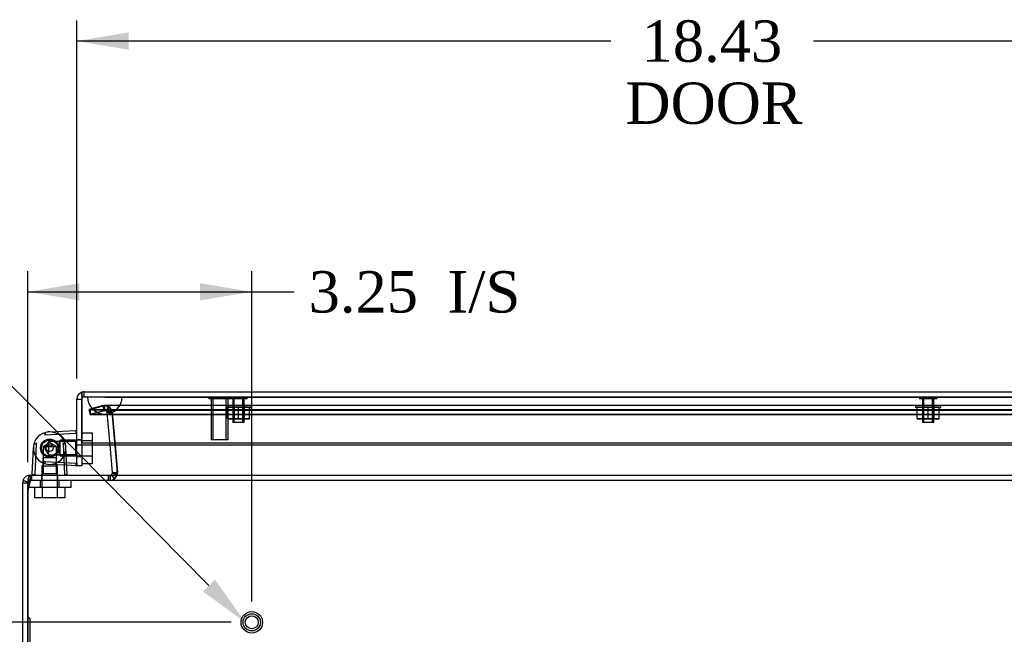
# Model space of a CAD drawing. Header units: inches. Extents: x 1 to 150, y -1 to 99.
# Tile 3 of 19: x 38 to 52, y 21 to 30. Entities that reach past the tile are written whole.
import ezdxf
from ezdxf import colors
from ezdxf.entities.mleader import LeaderData, LeaderLine
from ezdxf.enums import TextEntityAlignment as Align
from ezdxf.lldxf.tags import DXFTag
from ezdxf.math import Vec2, Vec3

# ---------------------------------------------------------------- set-up
doc = ezdxf.new("R2010")
doc.units = ezdxf.units.IN
doc.header["$MEASUREMENT"] = 0
for name, color, linetype in [('COM70220', 7, 'Continuous'), ('COM70706-5', 7, 'Continuous'), ('COM70709-3', 7, 'Continuous'), ('COM70712-5', 7, 'Continuous'), ('Default', 7, 'Continuous'), ('HNG86659-1', 7, 'Continuous'), ('HNG86659-2', 7, 'Continuous'), ('LAB86820', 7, 'Continuous'), ('NTS18118', 7, 'Continuous'), ('SCS86661', 7, 'Continuous'), ('STD26063', 7, 'Continuous'), ('STD26258', 7, 'Continuous'), ('WAM30017', 7, 'Continuous')]:
    doc.layers.add(name, color=color, linetype=linetype)
doc.styles.add('SEACAD_Times_New_Roman', font='times.ttf')
tags = doc.linetypes.add('HIDDEN2', pattern=[0.1875, 0.125, -0.0625]).pattern_tags.tags
tags[6:7] = [DXFTag(74, 4), DXFTag(75, 0), DXFTag(340, '0'), DXFTag(46, 0.0), DXFTag(50, 0.0), DXFTag(44, 0.0), DXFTag(45, 0.0)]
tags[4:5] = [DXFTag(74, 4), DXFTag(75, 0), DXFTag(340, '0'), DXFTag(46, 0.0), DXFTag(50, 0.0), DXFTag(44, 0.0), DXFTag(45, 0.0)]
doc.dimstyles.new('HAMMOND_(STH_-_120x80)', dxfattribs={"dimtxt": 0.6, "dimasz": 0.75, "dimexe": 0.3, "dimexo": 0.3, "dimgap": 0.15, "dimtad": 0, "dimtih": 1, "dimtoh": 1, "dimzin": 0, "dimdsep": 46, "dimtxsty": 'SEACAD_Times_New_Roman', "dimblk1": '_SE_FILLED', "dimblk2": '_SE_FILLED', "dimsah": 1, "dimcen": 0.3, "dimadec": 0, "dimazin": 0, "dimtfac": 0.8, "dimtofl": 0, "dimtmove": 0, "dimatfit": 3, "dimfxl": 1, "dimtolj": 1, "dimtzin": 0, "dimarcsym": 0})

# ---------------------------------------------------------------- blocks, each defined once
blk = doc.blocks.new('SE4')
at = {"layer": 'COM70220', "color": 7, "linetype": 'HIDDEN2'}
for p, q in [((39.104, 24.644), (39.603, 24.644)), ((39.104, 24.643), (39.104, 24.644)), ((39.104, 24.643), (39.603, 24.643)), ((39.353, 24.641), (39.104, 24.643)), ((39.602, 24.643), (39.353, 24.641)), ((39.353, 24.641), (39.603, 24.641)), ((39.602, 24.644), (39.602, 24.643)), ((39.603, 24.644), (56.722, 24.644)), ((39.603, 24.643), (56.722, 24.643)), ((39.603, 24.641), (56.722, 24.641)), ((39.353, 24.395), (39.603, 24.395)), ((39.603, 24.395), (56.722, 24.395))]:
    blk.add_line(p, q, dxfattribs=at)
blk.add_arc((39.353, 24.645), 0.25, 180, 0, dxfattribs=at)
at = {"layer": 'COM70706-5', "color": 7, "linetype": 'HIDDEN2'}
for p, q in [((39.325, 24.517), (39.12, 24.462)), ((39.12, 24.462), (39.139, 24.392)), ((39.139, 24.462), (39.344, 24.517)), ((39.139, 24.462), (39.139, 24.392)), ((39.139, 24.462), (57.185, 24.462)), ((39.139, 24.392), (39.344, 24.447)), ((39.325, 24.517), (39.353, 24.52)), ((39.325, 24.517), (39.344, 24.447)), ((39.353, 24.52), (39.344, 24.517)), ((39.344, 24.517), (39.344, 24.447)), ((39.344, 24.447), (39.353, 24.448)), ((39.353, 24.448), (39.344, 24.447)), ((39.353, 24.448), (39.353, 24.52)), ((39.353, 24.448), (39.353, 24.52)), ((56.972, 24.52), (39.353, 24.52)), ((56.972, 24.448), (39.353, 24.448)), ((39.373, 24.442), (39.414, 24.501)), ((39.388, 24.421), (39.458, 24.438)), ((39.389, 24.415), (39.461, 24.422)), ((39.537, 23.552), (39.461, 24.422)), ((39.461, 24.415), (39.461, 24.422)), ((39.461, 24.422), (39.537, 23.552)), ((39.139, 24.392), (39.139, 24.392)), ((39.139, 24.392), (57.185, 24.392)), ((39.43, 23.945), (39.389, 24.415)), ((39.461, 24.415), (39.502, 23.945)), ((38.236, 23.409), (38.167, 23.429)), ((38.27, 23.507), (38.27, 23.435)), ((38.27, 23.507), (38.27, 23.435)), ((38.27, 23.435), (38.27, 23.435)), ((38.27, 23.435), (58.054, 23.435)), ((38.433, 23.507), (38.433, 23.435)), ((38.673, 23.435), (38.673, 23.507)), ((39.408, 23.507), (39.408, 23.435)), ((39.429, 23.507), (39.429, 23.435)), ((39.429, 23.507), (39.429, 23.435)), ((39.449, 23.513), (39.487, 23.452)), ((39.451, 23.514), (39.494, 23.457)), ((39.465, 23.54), (39.537, 23.534)), ((39.536, 23.552), (39.537, 23.552)), ((39.537, 23.546), (39.537, 23.552))]:
    blk.add_line(p, q, dxfattribs=at)
at = {"layer": 'COM70706-5', "color": 7, "linetype": 'Continuous'}
for p, q in [((39.465, 23.546), (39.43, 23.945)), ((39.502, 23.945), (39.537, 23.546)), ((38.27, 23.507), (38.27, 23.507)), ((38.27, 23.507), (58.054, 23.507)), ((39.465, 23.546), (39.536, 23.552)), ((38.162, 23.399), (38.234, 23.399)), ((38.162, 15.615), (38.162, 23.399)), ((38.234, 15.615), (38.234, 23.399)), ((38.234, 23.399), (38.234, 15.615))]:
    blk.add_line(p, q, dxfattribs=at)
at = {"layer": 'COM70706-5', "color": 7, "linetype": 'HIDDEN2'}
for centre, radius, start, end in [((39.353, 24.412), 0.108, 5, 90), ((39.353, 24.412), 0.108, 4.9859, 90.0141), ((39.353, 24.412), 0.036, 5, 90), ((38.27, 23.399), 0.036, 90, 180), ((38.27, 23.399), 0.036, 90, 180), ((39.429, 23.543), 0.108, 270, 5), ((39.429, 23.543), 0.108, 269.9883, 5.0117)]:
    blk.add_arc(centre, radius, start, end, dxfattribs=at)
at = {"layer": 'COM70706-5', "color": 7, "linetype": 'Continuous'}
for centre, radius, start, end in [((38.27, 23.399), 0.108, 90, 180), ((39.429, 23.543), 0.036, 270, 5)]:
    blk.add_arc(centre, radius, start, end, dxfattribs=at)
at = {"layer": 'COM70706-5', "color": 7, "linetype": 'HIDDEN2'}
blk.add_open_spline([(39.461, 24.415), (39.46, 24.417), (39.459, 24.419), (39.457, 24.422), (39.455, 24.424), (39.45, 24.428), (39.446, 24.431), (39.438, 24.435), (39.433, 24.437), (39.424, 24.44), (39.419, 24.441), (39.404, 24.444), (39.394, 24.446), (39.374, 24.448), (39.363, 24.448), (39.353, 24.448)], degree=3, knots=[0, 0, 0, 0, 0.0625, 0.0625, 0.125, 0.125, 0.25, 0.25, 0.375, 0.375, 0.5, 0.5, 0.75, 0.75, 1, 1, 1, 1], dxfattribs=at)
at = {"layer": 'COM70706-5', "color": 7, "linetype": 'Continuous'}
for points, knots in [([(38.27, 23.507), (38.27, 23.507), (38.268, 23.507), (38.266, 23.506), (38.264, 23.505), (38.26, 23.502), (38.255, 23.498), (38.25, 23.489), (38.247, 23.481), (38.243, 23.468), (38.24, 23.457), (38.237, 23.44), (38.235, 23.426), (38.235, 23.413), (38.234, 23.405), (38.234, 23.401), (38.234, 23.399)], [0, 0, 0, 0, 0.039636, 0.079299, 0.119013, 0.178729, 0.298914, 0.359673, 0.482665, 0.545168, 0.672094, 0.736685, 0.867476, 0.933625, 0.966802, 1, 1, 1, 1]), ([(39.429, 23.507), (39.44, 23.507), (39.451, 23.508), (39.473, 23.51), (39.483, 23.512), (39.499, 23.516), (39.504, 23.517), (39.514, 23.521), (39.519, 23.523), (39.525, 23.527), (39.527, 23.528), (39.531, 23.531), (39.533, 23.533), (39.535, 23.536), (39.536, 23.538), (39.537, 23.542), (39.537, 23.544), (39.537, 23.546)], [0, 0, 0, 0, 0.25, 0.25, 0.5, 0.5, 0.625, 0.625, 0.75, 0.75, 0.8125, 0.8125, 0.875, 0.875, 0.9375, 0.9375, 1, 1, 1, 1])]:
    blk.add_open_spline(points, degree=3, knots=knots, dxfattribs=at)
at = {"layer": 'COM70709-3', "color": 7, "linetype": 'HIDDEN2'}
for p, q in [((39.346, 24.513), (39.134, 24.458)), ((39.134, 24.458), (57.19, 24.458)), ((39.134, 24.458), (39.134, 24.388)), ((39.346, 24.443), (39.134, 24.388)), ((39.346, 24.443), (39.346, 24.513)), ((56.964, 24.517), (39.361, 24.517)), ((56.964, 24.445), (39.361, 24.445)), ((39.134, 24.388), (57.19, 24.388)), ((39.466, 24.392), (39.441, 24.418)), ((39.441, 24.412), (39.441, 24.418)), ((39.466, 24.386), (39.441, 24.412)), ((39.532, 23.61), (39.466, 24.392)), ((39.466, 24.392), (39.466, 24.386)), ((39.532, 23.604), (39.466, 24.386)), ((39.532, 23.61), (39.532, 23.604)), ((39.534, 23.584), (39.534, 23.59)), ((38.234, 23.293), (38.272, 23.445)), ((38.272, 23.414), (38.272, 23.445)), ((38.286, 23.435), (38.286, 23.507)), ((38.296, 23.435), (38.296, 23.507)), ((39.406, 23.435), (39.406, 23.507)), ((39.528, 23.546), (39.528, 23.552)), ((38.234, 23.263), (38.272, 23.414))]:
    blk.add_line(p, q, dxfattribs=at)
at = {"layer": 'COM70709-3', "color": 7, "linetype": 'Continuous'}
for p, q in [((38.234, 23.293), (38.234, 23.293)), ((38.234, 23.262), (38.234, 23.263))]:
    blk.add_line(p, q, dxfattribs=at)
at = {"layer": 'COM70709-3', "color": 7, "linetype": 'HIDDEN2'}
for centre in [(39.406, 23.59), (39.406, 23.584)]:
    blk.add_ellipse(centre, major_axis=(-0.128, 0), ratio=0.996195, start_param=2.838142, end_param=3.297963, dxfattribs=at)
for points, knots in [([(39.346, 24.513), (39.354, 24.517), (39.362, 24.518), (39.378, 24.512), (39.386, 24.506), (39.401, 24.488), (39.409, 24.476), (39.425, 24.449), (39.433, 24.434), (39.441, 24.418)], [0, 0, 0, 0, 0.25, 0.25, 0.5, 0.5, 0.75, 0.75, 1, 1, 1, 1]), ([(39.346, 24.443), (39.354, 24.445), (39.362, 24.445), (39.378, 24.443), (39.386, 24.441), (39.401, 24.435), (39.409, 24.431), (39.425, 24.422), (39.433, 24.417), (39.441, 24.412)], [0, 0, 0, 0, 0.25, 0.25, 0.5, 0.5, 0.75, 0.75, 1, 1, 1, 1]), ([(38.272, 23.445), (38.275, 23.463), (38.277, 23.479), (38.281, 23.501), (38.284, 23.507), (38.286, 23.507)], [0, 0, 0, 0, 0.5, 0.5, 1, 1, 1, 1]), ([(38.272, 23.414), (38.273, 23.417), (38.275, 23.42), (38.277, 23.425), (38.278, 23.428), (38.28, 23.431), (38.281, 23.433), (38.284, 23.435), (38.285, 23.435), (38.286, 23.435)], [0, 0, 0, 0, 0.25, 0.25, 0.5, 0.5, 0.75, 0.75, 1, 1, 1, 1]), ([(39.406, 23.435), (39.413, 23.435), (39.419, 23.435), (39.428, 23.435), (39.429, 23.435), (39.431, 23.435)], [0, 0, 0, 0, 0.125, 0.125, 0.1531374, 0.1531374, 0.1531374, 0.1531374]), ([(39.491, 23.454), (39.493, 23.456), (39.495, 23.458), (39.501, 23.467), (39.506, 23.475), (39.514, 23.493), (39.517, 23.504), (39.523, 23.527), (39.526, 23.54), (39.528, 23.552)], [0.5779173, 0.5779173, 0.5779173, 0.5779173, 0.625, 0.625, 0.75, 0.75, 0.875, 0.875, 1, 1, 1, 1]), ([(39.492, 23.514), (39.493, 23.514), (39.5, 23.517), (39.508, 23.521), (39.515, 23.528), (39.52, 23.534), (39.524, 23.54), (39.527, 23.544), (39.528, 23.546)], [0.6302936, 0.6302936, 0.6302936, 0.6302936, 0.6717933, 0.7882141, 0.843718, 0.8974268, 0.9494645, 1, 1, 1, 1])]:
    blk.add_open_spline(points, degree=3, knots=knots, dxfattribs=at)
at = {"layer": 'COM70709-3', "color": 7, "linetype": 'Continuous'}
blk.add_open_spline([(39.406, 23.507), (39.409, 23.507), (39.415, 23.507), (39.423, 23.507), (39.428, 23.507), (39.43, 23.507)], degree=3, knots=[0, 0, 0, 0, 0.0630925, 0.1260117, 0.1669656, 0.1669656, 0.1669656, 0.1669656], dxfattribs=at)
at = {"layer": 'COM70709-3', "color": 7, "linetype": 'HIDDEN2'}
blk.add_open_spline([(39.526, 23.543), (39.527, 23.545), (39.527, 23.545), (39.526, 23.543)], degree=3, dxfattribs=at)
at = {"layer": 'COM70712-5', "color": 7, "linetype": 'Continuous'}
for p, q in [((39.019, 24.655), (39.019, 24.712)), ((39.019, 24.711), (39.019, 24.711)), ((39.019, 24.711), (39.019, 24.611)), ((39.019, 24.711), (39.019, 24.609)), ((39.055, 24.717), (57.269, 24.717)), ((38.947, 24.609), (39.019, 24.609)), ((38.947, 23.945), (38.947, 24.609)), ((39.019, 24.655), (39.019, 23.975)), ((39.019, 23.945), (39.019, 24.609)), ((39.019, 23.945), (38.947, 23.945)), ((38.947, 23.82), (38.947, 23.945)), ((39.019, 23.945), (39.019, 23.975)), ((57.305, 23.975), (39.019, 23.975)), ((57.305, 23.945), (39.019, 23.945)), ((39.019, 23.945), (39.019, 23.82)), ((38.947, 23.82), (38.947, 23.77)), ((38.947, 23.687), (38.947, 23.77)), ((39.019, 23.82), (39.019, 23.77)), ((39.019, 23.77), (39.019, 23.645)), ((38.947, 23.645), (38.947, 23.657)), ((39.019, 23.645), (38.947, 23.645))]:
    blk.add_line(p, q, dxfattribs=at)
at = {"layer": 'COM70712-5', "color": 7, "linetype": 'HIDDEN2'}
for p, q in [((39.055, 24.645), (39.055, 24.717)), ((39.055, 24.645), (57.269, 24.645)), ((39.019, 24.021), (38.947, 24.021)), ((38.947, 23.781), (39.019, 23.781))]:
    blk.add_line(p, q, dxfattribs=at)
at = {"layer": 'COM70712-5', "color": 7, "linetype": 'Continuous'}
for radius, start, end in [(0.108, 109.4712, 180), (0.108, 90, 109.4491), (0.036, 177.3202, 180)]:
    blk.add_arc((39.055, 24.609), radius, start, end, dxfattribs=at)
at = {"layer": 'COM70712-5', "color": 7, "linetype": 'HIDDEN2'}
blk.add_arc((39.055, 24.609), 0.036, 90, 177.3202, dxfattribs=at)
at = {"layer": 'COM70712-5', "color": 7, "linetype": 'Continuous'}
blk.add_ellipse((39.055, 24.609), major_axis=(-0.119, 0), ratio=0.908294, start_param=4.712389, end_param=5.019287, dxfattribs=at)
at = {"layer": 'COM70712-5', "color": 7, "linetype": 'HIDDEN2'}
blk.add_ellipse((39.055, 24.609), major_axis=(-0.0396, 0), ratio=0.908294, start_param=4.712389, end_param=5.846853, dxfattribs=at)
at = {"layer": 'HNG86659-1', "color": 7, "linetype": 'Continuous'}
for p, q in [((38.542, 24.137), (38.935, 24.156)), ((38.935, 24.117), (38.936, 24.117)), ((38.298, 23.519), (38.318, 23.912)), ((38.359, 23.961), (38.338, 23.52)), ((38.36, 23.977), (38.359, 23.961)), ((38.747, 23.977), (38.748, 23.961)), ((38.748, 23.961), (38.769, 23.52)), ((38.809, 23.519), (38.789, 23.912)), ((38.935, 23.645), (38.802, 23.652)), ((38.935, 23.685), (38.936, 23.684)), ((38.947, 23.684), (38.947, 23.687)), ((38.947, 23.684), (38.947, 23.657)), ((38.338, 23.52), (38.338, 23.518)), ((38.769, 23.52), (38.769, 23.518))]:
    blk.add_line(p, q, dxfattribs=at)
at = {"layer": 'HNG86659-1', "color": 7, "linetype": 'HIDDEN2'}
for p, q in [((38.477, 24.094), (38.936, 24.117)), ((38.534, 23.998), (38.478, 23.901)), ((38.534, 23.998), (38.534, 23.804)), ((38.625, 23.998), (38.534, 23.998)), ((38.693, 23.998), (38.625, 23.998)), ((38.926, 23.998), (38.693, 23.998)), ((38.926, 23.998), (38.693, 23.998)), ((38.693, 23.998), (38.693, 23.804)), ((38.947, 24.019), (38.926, 23.998)), ((38.926, 23.998), (38.926, 23.804)), ((38.553, 23.976), (38.457, 23.92)), ((38.65, 23.92), (38.457, 23.92)), ((38.457, 23.92), (38.457, 23.761)), ((38.478, 23.901), (38.534, 23.804)), ((38.65, 23.92), (38.553, 23.976)), ((38.65, 23.761), (38.65, 23.92)), ((38.457, 23.761), (38.457, 23.528)), ((38.457, 23.528), (38.457, 23.761)), ((38.65, 23.761), (38.457, 23.761)), ((38.477, 23.707), (38.936, 23.685)), ((38.534, 23.804), (38.625, 23.804)), ((38.625, 23.804), (38.693, 23.804)), ((38.65, 23.528), (38.65, 23.761)), ((38.65, 23.528), (38.65, 23.761)), ((38.693, 23.804), (38.926, 23.804)), ((38.926, 23.804), (38.693, 23.804)), ((38.926, 23.804), (38.947, 23.783)), ((38.802, 23.652), (38.542, 23.665)), ((38.338, 23.519), (38.337, 23.519)), ((38.457, 23.528), (38.435, 23.507)), ((38.65, 23.528), (38.457, 23.528)), ((38.672, 23.507), (38.65, 23.528)), ((38.769, 23.519), (38.77, 23.519))]:
    blk.add_line(p, q, dxfattribs=at)
for radius in [0.132, 0.132, 0.12]:
    blk.add_circle((38.553, 23.901), radius, dxfattribs=at)
at = {"layer": 'HNG86659-1', "color": 7, "linetype": 'Continuous'}
for centre, radius, start, end in [((38.553, 23.901), 0.236, 90, 164.5311), ((38.553, 23.901), 0.236, 90, 100.1266), ((38.553, 23.901), 0.236, 15.4689, 90), ((38.935, 24.144), 0.0118, 74.6409, 92.8176), ((38.738, 24.151), 0.201, 350.3404, 1.3274), ((38.935, 24.144), 0.0118, 0, 74.6377), ((38.553, 23.901), 0.236, 163.9251, 177.1657), ((38.553, 23.901), 0.236, 164.5311, 177.1792), ((38.553, 23.901), 0.236, 2.8208, 15.4689), ((38.935, 23.657), 0.0118, 267.1824, 285.3591), ((38.738, 23.651), 0.201, 358.6775, 9.6547), ((38.935, 23.657), 0.0118, 285.3623, 0), ((38.31, 23.519), 0.0118, 177.1792, 198.6889), ((38.31, 23.519), 0.0118, 198.6889, 270), ((38.32, 23.686), 0.172, 262.9472, 272.0517), ((38.787, 23.686), 0.172, 267.9483, 277.0528), ((38.797, 23.519), 0.0118, 270, 341.3111), ((38.797, 23.519), 0.0118, 341.3111, 2.8208)]:
    blk.add_arc(centre, radius, start, end, dxfattribs=at)
at = {"layer": 'HNG86659-1', "color": 7, "linetype": 'HIDDEN2'}
for centre, radius, start, end in [((38.768, 24.134), 0.172, 357.9483, 7.0528), ((38.553, 23.901), 0.236, 56.2769, 59.2635), ((38.553, 23.901), 0.236, 343.2033, 23.0372), ((38.553, 23.901), 0.236, 177.1792, 210.7365), ((38.553, 23.901), 0.236, 177.1657, 182.6445), ((38.553, 23.901), 0.236, 329.2635, 2.8208), ((38.553, 23.901), 0.236, 205.8723, 210.7365), ((38.553, 23.901), 0.236, 210.7365, 329.2635), ((38.553, 23.901), 0.236, 329.2631, 341.126), ((38.768, 23.667), 0.172, 352.9472, 2.0517), ((38.303, 23.717), 0.201, 268.6726, 279.6596), ((38.804, 23.717), 0.201, 260.3453, 271.3225)]:
    blk.add_arc(centre, radius, start, end, dxfattribs=at)
for points, knots in [([(38.49, 24.128), (38.49, 24.126), (38.49, 24.124), (38.49, 24.118), (38.49, 24.115), (38.489, 24.109), (38.489, 24.107), (38.488, 24.104), (38.488, 24.102), (38.485, 24.099), (38.484, 24.097), (38.48, 24.096), (38.479, 24.095), (38.477, 24.094)], [0, 0, 0, 0, 0.25, 0.25, 0.5, 0.5, 0.625, 0.625, 0.75, 0.75, 0.875, 0.875, 1, 1, 1, 1]), ([(38.936, 24.117), (38.936, 24.119), (38.937, 24.121), (38.939, 24.125), (38.939, 24.126), (38.94, 24.128)], [0, 0, 0, 0, 0.5, 0.5, 1, 1, 1, 1]), ([(38.94, 24.128), (38.942, 24.128), (38.944, 24.128), (38.947, 24.127), (38.947, 24.127), (38.947, 24.126)], [0, 0, 0, 0, 0.5, 0.5, 1, 1, 1, 1]), ([(38.49, 23.673), (38.49, 23.675), (38.49, 23.678), (38.49, 23.684), (38.49, 23.687), (38.489, 23.692), (38.489, 23.694), (38.488, 23.698), (38.488, 23.7), (38.485, 23.703), (38.484, 23.704), (38.48, 23.706), (38.479, 23.707), (38.477, 23.707)], [0, 0, 0, 0, 0.25, 0.25, 0.5, 0.5, 0.625, 0.625, 0.75, 0.75, 0.875, 0.875, 1, 1, 1, 1]), ([(38.936, 23.685), (38.936, 23.683), (38.937, 23.681), (38.939, 23.677), (38.939, 23.675), (38.94, 23.673)], [0, 0, 0, 0, 0.5, 0.5, 1, 1, 1, 1]), ([(38.94, 23.673), (38.942, 23.674), (38.944, 23.674), (38.947, 23.674), (38.947, 23.675), (38.947, 23.675)], [0, 0, 0, 0, 0.5, 0.5, 1, 1, 1, 1])]:
    blk.add_open_spline(points, degree=3, knots=knots, dxfattribs=at)
at = {"layer": 'HNG86659-1', "color": 7, "linetype": 'Continuous'}
for points, knots in [([(38.326, 23.964), (38.328, 23.964), (38.33, 23.964), (38.336, 23.964), (38.34, 23.964), (38.345, 23.965), (38.347, 23.965), (38.35, 23.966), (38.352, 23.967), (38.356, 23.969), (38.357, 23.97), (38.359, 23.974), (38.359, 23.976), (38.36, 23.977)], [0, 0, 0, 0, 0.25, 0.25, 0.5, 0.5, 0.625, 0.625, 0.75, 0.75, 0.875, 0.875, 1, 1, 1, 1]), ([(38.781, 23.964), (38.779, 23.964), (38.777, 23.964), (38.771, 23.964), (38.767, 23.964), (38.762, 23.965), (38.76, 23.965), (38.756, 23.966), (38.755, 23.967), (38.751, 23.969), (38.75, 23.97), (38.748, 23.974), (38.747, 23.976), (38.747, 23.977)], [0, 0, 0, 0, 0.25, 0.25, 0.5, 0.5, 0.625, 0.625, 0.75, 0.75, 0.875, 0.875, 1, 1, 1, 1]), ([(38.338, 23.518), (38.335, 23.518), (38.333, 23.517), (38.33, 23.516), (38.328, 23.515), (38.326, 23.514)], [0, 0, 0, 0, 0.5, 0.5, 1, 1, 1, 1]), ([(38.326, 23.514), (38.326, 23.512), (38.326, 23.51), (38.327, 23.508), (38.327, 23.507), (38.328, 23.507)], [0, 0, 0, 0, 0.5, 0.5, 1, 1, 1, 1]), ([(38.769, 23.518), (38.772, 23.518), (38.773, 23.517), (38.777, 23.516), (38.779, 23.515), (38.781, 23.514)], [0, 0, 0, 0, 0.5, 0.5, 1, 1, 1, 1]), ([(38.781, 23.514), (38.781, 23.512), (38.78, 23.51), (38.78, 23.508), (38.78, 23.507), (38.779, 23.507)], [0, 0, 0, 0, 0.5, 0.5, 1, 1, 1, 1])]:
    blk.add_open_spline(points, degree=3, knots=knots, dxfattribs=at)
at = {"layer": 'HNG86659-2', "color": 7, "linetype": 'HIDDEN2'}
for p, q in [((38.485, 24.003), (38.494, 24.003)), ((38.494, 24.003), (38.498, 24.011)), ((38.533, 24.022), (38.541, 24.018)), ((38.541, 24.018), (38.548, 24.024)), ((38.584, 24.02), (38.59, 24.013)), ((38.59, 24.013), (38.598, 24.015)), ((38.63, 23.997), (38.632, 23.989)), ((38.432, 23.919), (38.438, 23.925)), ((38.438, 23.876), (38.432, 23.883)), ((38.438, 23.925), (38.435, 23.933)), ((38.435, 23.868), (38.438, 23.876)), ((38.449, 23.966), (38.458, 23.97)), ((38.458, 23.97), (38.458, 23.979)), ((38.632, 23.989), (38.641, 23.987)), ((38.662, 23.958), (38.661, 23.949)), ((38.661, 23.949), (38.669, 23.944)), ((38.669, 23.858), (38.661, 23.853)), ((38.661, 23.853), (38.663, 23.844)), ((38.676, 23.909), (38.672, 23.901)), ((38.672, 23.901), (38.676, 23.893)), ((38.458, 23.831), (38.45, 23.835)), ((38.459, 23.822), (38.458, 23.831)), ((38.495, 23.798), (38.486, 23.798)), ((38.499, 23.791), (38.495, 23.798)), ((38.541, 23.783), (38.533, 23.779)), ((38.548, 23.778), (38.541, 23.783)), ((38.59, 23.788), (38.584, 23.782)), ((38.599, 23.786), (38.59, 23.788)), ((38.633, 23.813), (38.63, 23.805)), ((38.641, 23.815), (38.633, 23.813))]:
    blk.add_line(p, q, dxfattribs=at)
for radius in [0.118, 0.0492]:
    blk.add_circle((38.553, 23.901), radius, dxfattribs=at)
for start, end in [(123.786, 140.6783), (99.7681, 116.6604), (75.7503, 92.6426), (51.7324, 68.6247), (171.5538, 188.4462), (147.8038, 164.6962), (195.5717, 212.464), (27.7145, 44.6069), (3.6967, 20.589), (339.6788, 356.5712), (219.5896, 236.4819), (243.6074, 260.4997), (267.6253, 284.5176), (291.6431, 308.5354), (315.661, 332.5533)]:
    blk.add_arc((38.553, 23.901), 0.123, start, end, dxfattribs=at)
at = {"layer": 'LAB86820', "color": 7, "linetype": 'HIDDEN2'}
for p, q in [((38.264, 21.435), (38.234, 21.435)), ((38.264, 21.435), (38.264, 18.185)), ((38.27, 21.282), (38.264, 21.282)), ((38.269, 21.205), (38.269, 21.282)), ((38.27, 21.27), (38.264, 21.27)), ((38.269, 21.218), (38.264, 21.218)), ((38.269, 21.217), (38.264, 21.217)), ((38.269, 21.207), (38.264, 21.207)), ((38.269, 21.205), (38.264, 21.205))]:
    blk.add_line(p, q, dxfattribs=at)
at = {"layer": 'LAB86820', "color": 7, "linetype": 'Continuous'}
blk.add_line((38.234, 21.435), (38.234, 21.435), dxfattribs=at)
at = {"layer": 'NTS18118', "color": 7, "linetype": 'HIDDEN2'}
for p, q in [((41.109, 24.52), (41.477, 24.52)), ((41.109, 24.52), (41.109, 24.489)), ((41.134, 24.489), (41.109, 24.489)), ((41.134, 24.331), (41.134, 24.489)), ((41.293, 24.489), (41.134, 24.489)), ((41.211, 24.52), (41.211, 24.324)), ((41.228, 24.52), (41.228, 24.324)), ((41.293, 24.331), (41.293, 24.489)), ((41.453, 24.489), (41.293, 24.489)), ((41.358, 24.324), (41.358, 24.52)), ((41.375, 24.52), (41.375, 24.324)), ((41.453, 24.331), (41.453, 24.489)), ((41.453, 24.489), (41.477, 24.489)), ((41.477, 24.489), (41.477, 24.52)), ((51.109, 24.52), (51.477, 24.52)), ((51.109, 24.52), (51.109, 24.489)), ((51.134, 24.489), (51.109, 24.489)), ((51.134, 24.331), (51.134, 24.489)), ((51.293, 24.489), (51.134, 24.489)), ((51.211, 24.52), (51.211, 24.324)), ((51.228, 24.52), (51.228, 24.324)), ((51.293, 24.331), (51.293, 24.489)), ((51.453, 24.489), (51.293, 24.489)), ((51.358, 24.324), (51.358, 24.52)), ((51.375, 24.52), (51.375, 24.324)), ((51.453, 24.331), (51.453, 24.489)), ((51.453, 24.489), (51.477, 24.489)), ((51.477, 24.489), (51.477, 24.52)), ((41.214, 24.324), (41.134, 24.331)), ((41.134, 24.331), (41.134, 24.324)), ((41.134, 24.324), (41.214, 24.324)), ((41.293, 24.331), (41.214, 24.324)), ((41.214, 24.324), (41.373, 24.324)), ((41.373, 24.324), (41.293, 24.331)), ((41.453, 24.331), (41.373, 24.324)), ((41.373, 24.324), (41.453, 24.324)), ((41.453, 24.324), (41.453, 24.331)), ((51.214, 24.324), (51.134, 24.331)), ((51.134, 24.331), (51.134, 24.324)), ((51.134, 24.324), (51.214, 24.324)), ((51.293, 24.331), (51.214, 24.324)), ((51.214, 24.324), (51.373, 24.324)), ((51.373, 24.324), (51.293, 24.331)), ((51.453, 24.331), (51.373, 24.324)), ((51.373, 24.324), (51.453, 24.324)), ((51.453, 24.324), (51.453, 24.331))]:
    blk.add_line(p, q, dxfattribs=at)
at = {"layer": 'SCS86661', "color": 7, "linetype": 'HIDDEN2'}
for p, q in [((38.704, 23.788), (38.704, 24.014)), ((39.019, 24.014), (38.704, 24.014)), ((39.019, 24.122), (39.169, 24.122)), ((39.019, 24.011), (39.169, 24.011)), ((39.169, 24.122), (39.169, 24.011)), ((39.169, 24.011), (39.169, 23.945)), ((38.704, 23.788), (39.019, 23.788)), ((38.44, 23.645), (38.666, 23.645)), ((38.44, 23.645), (38.44, 23.33)), ((38.666, 23.33), (38.666, 23.645)), ((38.332, 23.33), (38.332, 23.18)), ((38.443, 23.33), (38.443, 23.18)), ((38.664, 23.33), (38.664, 23.18)), ((38.775, 23.33), (38.775, 23.18)), ((38.443, 23.18), (38.332, 23.18)), ((38.664, 23.18), (38.443, 23.18)), ((38.775, 23.18), (38.664, 23.18))]:
    blk.add_line(p, q, dxfattribs=at)
at = {"layer": 'SCS86661', "color": 7, "linetype": 'Continuous'}
for p, q in [((39.019, 24.122), (39.019, 24.122)), ((39.019, 24.011), (39.019, 24.011)), ((39.169, 23.945), (39.169, 23.79)), ((39.019, 23.79), (39.169, 23.79)), ((39.169, 23.79), (39.169, 23.68)), ((39.019, 23.68), (39.169, 23.68))]:
    blk.add_line(p, q, dxfattribs=at)
at = {"layer": 'STD26063', "color": 7, "linetype": 'HIDDEN2'}
for p, q in [((41.168, 24.645), (41.168, 24.614)), ((41.418, 24.614), (41.175, 24.614)), ((41.211, 24.614), (41.211, 24.27)), ((41.23, 24.27), (41.23, 24.614)), ((41.356, 24.27), (41.356, 24.614)), ((41.375, 24.27), (41.375, 24.614)), ((41.418, 24.614), (41.418, 24.645)), ((51.168, 24.645), (51.168, 24.614)), ((51.418, 24.614), (51.168, 24.614)), ((51.211, 24.614), (51.211, 24.27)), ((51.23, 24.27), (51.23, 24.614)), ((51.356, 24.27), (51.356, 24.614)), ((51.375, 24.27), (51.375, 24.614)), ((51.418, 24.614), (51.418, 24.645)), ((41.375, 24.27), (41.211, 24.27)), ((51.375, 24.27), (51.211, 24.27))]:
    blk.add_line(p, q, dxfattribs=at)
at = {"layer": 'STD26258', "color": 7, "linetype": 'HIDDEN2'}
for p, q in [((40.863, 24.645), (40.863, 24.614)), ((41.175, 24.614), (40.863, 24.614)), ((40.894, 24.614), (40.894, 24.02)), ((40.925, 24.02), (40.925, 24.614)), ((41.114, 24.02), (41.114, 24.614)), ((41.144, 24.02), (41.144, 24.614)), ((41.175, 24.614), (41.175, 24.645)), ((41.144, 24.02), (40.894, 24.02))]:
    blk.add_line(p, q, dxfattribs=at)
for radius in [0.156, 0.125, 0.0944]:
    blk.add_circle((41.484, 21.375), radius, dxfattribs=at)
at = {"layer": 'WAM30017', "color": 7, "linetype": 'HIDDEN2'}
for p, q in [((38.27, 23.435), (38.241, 23.435)), ((38.241, 23.435), (38.241, 23.33)), ((38.416, 23.435), (38.416, 23.33)), ((38.691, 23.33), (38.691, 23.435)), ((38.866, 23.33), (38.866, 23.435)), ((38.866, 23.33), (38.241, 23.33))]:
    blk.add_line(p, q, dxfattribs=at)
blk = doc.blocks.new('DMBLK18')
at = {"layer": 'Default', "linetype": 'Continuous', "transparency": 16777216}
for points in [[(39.697, 29.928), (38.947, 29.803), (39.697, 29.678)], [(56.627, 29.928), (56.627, 29.678), (57.377, 29.803)]]:
    blk.add_hatch(color=7, dxfattribs=at).paths.add_polyline_path(points)
at = {"layer": 'Default', "color": 7, "linetype": 'Continuous', "transparency": 16777216}
for p, q in [((38.947, 24.909), (38.947, 30.103)), ((57.377, 24.909), (57.377, 30.103)), ((46.694, 29.803), (38.947, 29.803)), ((57.377, 29.803), (49.63, 29.803))]:
    blk.add_line(p, q, dxfattribs=at)
at = {"layer": 'Default', "color": 7, "linetype": 'Continuous', "transparency": 16777216, "style": 'SEACAD_Times_New_Roman'}
for s, p in [('18.43', (47.138, 30.103)), ('DOOR', (46.904, 29.203))]:
    blk.add_text(s, height=0.6, dxfattribs=at).set_placement(p, align=Align.TOP_LEFT)
blk = doc.blocks.new('_SE_FILLED')
at = {"color": 0}
blk.add_line((0, 0), (-1, 0), dxfattribs=at)
blk.add_solid([(0, 0), (-1, -0.1665), (-1, 0.1665), (0, 0)], dxfattribs=at)
blk = doc.blocks.new('DMBLK20')
at = {"layer": 'Default', "linetype": 'Continuous', "transparency": 16777216}
for points in [[(35.049, 22.685), (35.299, 22.685), (35.174, 23.435)], [(35.049, 22.125), (35.174, 21.375), (35.299, 22.125)]]:
    blk.add_hatch(color=7, dxfattribs=at).paths.add_polyline_path(points)
at = {"layer": 'Default', "color": 7, "linetype": 'Continuous', "transparency": 16777216}
for p, q in [((37.97, 23.435), (34.874, 23.435)), ((35.174, 23.435), (35.174, 22.915)), ((35.174, 22.105), (35.174, 21.375)), ((41.184, 21.375), (34.874, 21.375))]:
    blk.add_line(p, q, dxfattribs=at)
at = {"layer": 'Default', "color": 7, "linetype": 'Continuous', "transparency": 16777216, "style": 'SEACAD_Times_New_Roman'}
for s, p in [('2.06', (33.648, 22.705)), ('I/S', (35.661, 22.705))]:
    blk.add_text(s, height=0.6, dxfattribs=at).set_placement(p, align=Align.TOP_LEFT)
blk = doc.blocks.new('DMBLK21')
at = {"layer": 'Default', "linetype": 'Continuous', "transparency": 16777216}
for points in [[(38.984, 26.292), (38.234, 26.167), (38.984, 26.042)], [(40.734, 26.292), (40.734, 26.042), (41.484, 26.167)]]:
    blk.add_hatch(color=7, dxfattribs=at).paths.add_polyline_path(points)
at = {"layer": 'Default', "color": 7, "linetype": 'Continuous', "transparency": 16777216}
for p, q in [((38.234, 23.699), (38.234, 26.467)), ((41.484, 21.675), (41.484, 26.467)), ((38.234, 26.167), (41.799, 26.167)), ((41.799, 26.167), (42.099, 26.167))]:
    blk.add_line(p, q, dxfattribs=at)
at = {"layer": 'Default', "color": 7, "linetype": 'Continuous', "transparency": 16777216, "style": 'SEACAD_Times_New_Roman'}
for s, p in [('3.25', (42.309, 26.467)), ('I/S', (44.321, 26.467))]:
    blk.add_text(s, height=0.6, dxfattribs=at).set_placement(p, align=Align.TOP_LEFT)

msp = doc.modelspace()

# ---------------------------------------------------------------- block references
at = {"layer": 'Default'}
msp.add_blockref('SE4', (0, 0), dxfattribs=at)

# ---------------------------------------------------------------- dimensions: what is measured, and where the dimension line sits
at = {"layer": 'Default', "color": 7, "linetype": 'Continuous'}
for base, p1, p2, angle, text, picture, middle, dimtype in [((57.377, 29.803), (57.377, 24.609), (38.947, 24.609), 180, '\\A1;<>\\PDOOR', 'DMBLK18', (48.162, 29.803), 161), ((35.174, 21.375), (38.27, 23.435), (41.484, 21.375), 90, '\\A1;<> I/S', 'DMBLK20', (35.174, 22.405), 160)]:
    dim = msp.add_linear_dim(base=base, p1=p1, p2=p2, angle=angle, text=text, dimstyle='HAMMOND_(STH_-_120x80)', dxfattribs=at)
    dim.commit()
    dim.dimension.update_dxf_attribs({"geometry": picture, "text_midpoint": middle, "dimtype": dimtype})
dim = msp.add_linear_dim(base=(41.484, 26.167), p1=(38.234, 23.399), p2=(41.484, 21.375), text='\\A1;<> I/S', dimstyle='HAMMOND_(STH_-_120x80)', override={"dimtmove": 1}, dxfattribs=at)
dim.commit()
dim.dimension.update_dxf_attribs({"geometry": 'DMBLK21', "text_midpoint": (42.099, 26.167), "dimtype": 160})

# ---------------------------------------------------------------- leaders
ml = msp.add_multileader_mtext('Standard', dxfattribs=at)
ml.set_content('{\\pxsm0.9;\\fTimes New Roman|b0||i0||c0|p34;\\W1.;GROUND STUD\\PBODY\\P}', color=7)
ml.set_leader_properties()
ml.build(insert=Vec2(0, 0))
ml.multileader.update_dxf_attribs({"dogleg_length": 0, "arrow_head_size": 0.75})
ctx = ml.context
ctx.base_point, ctx.char_height, ctx.arrow_head_size, ctx.landing_gap_size = Vec3(30.518, 25.52), 0.6, 0.75, 0.21
ctx.text_align_type = 1
notes = []
notes.append((ctx, [(0, (1, 1, 0), (37.082, 25.73), (-1, 0), 0, [(0, [(41.39, 21.375)], 0, [])])]))
ctx.mtext.insert, ctx.mtext.alignment = Vec3(33.74, 26.037), 2
for ctx, leaders in notes:
    for number, flags, end, landing, length, lines in leaders:
        leader = LeaderData()
        leader.index, (leader.has_last_leader_line, leader.has_dogleg_vector, leader.attachment_direction) = number, flags
        leader.last_leader_point, leader.dogleg_vector, leader.dogleg_length = Vec3(end), Vec3(landing), length
        for number, points, colour, breaks in lines:
            line = LeaderLine()
            line.index, line.vertices, line.color, line.breaks = number, Vec3.list(points), colors.encode_raw_color(colour), breaks
            leader.lines.append(line)
        ctx.leaders.append(leader)

doc.saveas('drawing.dxf')
